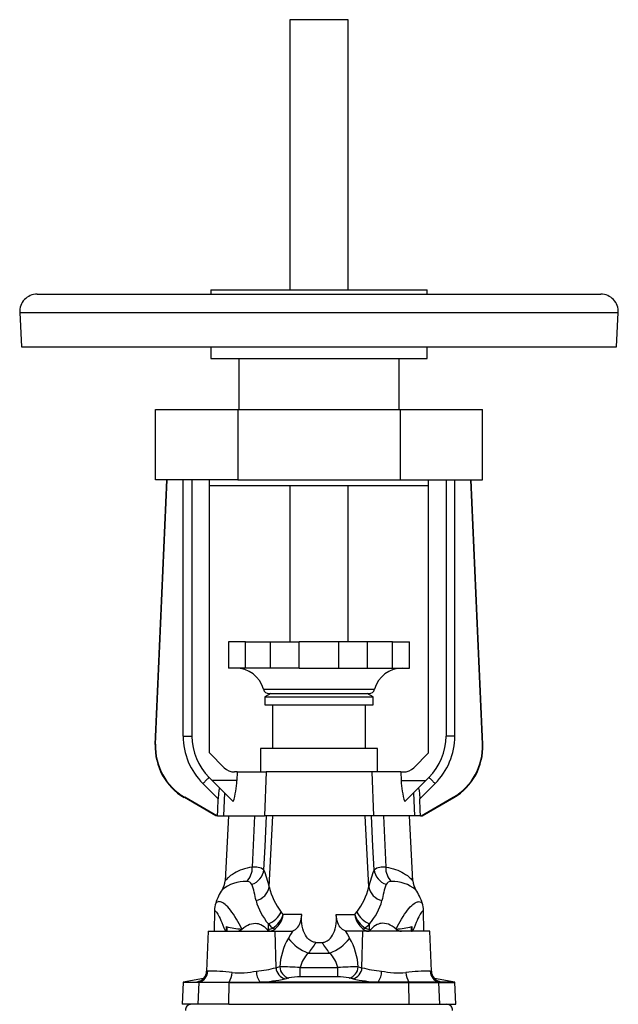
# Model space of a CAD drawing. Extents: x 64 to 704, y -57 to 800.
# Tile 3 of 4: x 64 to 269, y 463 to 800. Entities that reach past the tile are written whole.
import ezdxf

# ---------------------------------------------------------------- set-up
doc = ezdxf.new("R2010")
doc.units = 0
doc.layers.get('0').update_dxf_attribs({"linetype": 'CONTINUOUS'})

msp = doc.modelspace()

# ---------------------------------------------------------------- linework, layer by layer
at = {"color": 7, "linetype": 'CONTINUOUS'}
for p, q in [((156.03, 800.21), (156.03, 707.81)), ((166.03, 800.21), (156.03, 800.21)), ((176.03, 800.21), (166.03, 800.21)), ((176.03, 707.81), (176.03, 800.21)), ((129.03, 707.81), (129.03, 706.31)), ((129.03, 707.81), (159.43, 707.81)), ((159.43, 707.81), (203.03, 707.81)), ((203.03, 706.31), (203.03, 707.81)), ((69.53, 706.31), (262.53, 706.31)), ((63.54, 700), (64.16, 688.31)), ((63.54, 700), (268.53, 700)), ((267.91, 688.31), (268.53, 700)), ((64.16, 688.31), (267.91, 688.31)), ((129.03, 688.31), (129.03, 684.31)), ((203.03, 684.31), (203.03, 688.31)), ((129.03, 684.31), (159.43, 684.31)), ((138.53, 684.31), (138.53, 666.81)), ((159.43, 684.31), (203.03, 684.31)), ((193.53, 666.81), (193.53, 684.31)), ((110.03, 642.81), (110.03, 666.81)), ((110.03, 666.81), (138.28, 666.81)), ((138.28, 666.81), (138.28, 642.81)), ((138.28, 666.81), (193.79, 666.81)), ((193.79, 666.81), (193.79, 642.81)), ((193.79, 666.81), (222.03, 666.81)), ((222.03, 642.81), (222.03, 666.81)), ((109.94, 552.25), (113.9, 642.81)), ((138.28, 642.81), (110.03, 642.81)), ((110.08, 552.33), (114.03, 642.81)), ((119.53, 555.11), (119.53, 642.81)), ((122.53, 642.81), (122.53, 555.11)), ((128.53, 549.31), (128.53, 642.81)), ((128.53, 640.81), (203.53, 640.81)), ((138.28, 642.81), (193.79, 642.81)), ((156.03, 640.81), (156.03, 587.37)), ((176.03, 587.37), (176.03, 640.81)), ((193.79, 642.81), (222.03, 642.81)), ((203.53, 549.31), (203.53, 642.81)), ((209.53, 642.81), (209.53, 555.11)), ((212.53, 555.11), (212.53, 642.81)), ((221.99, 552.33), (218.03, 642.81)), ((222.13, 552.25), (218.17, 642.81)), ((135.03, 587.37), (135.03, 578.37)), ((140.87, 587.37), (135.03, 587.37)), ((140.87, 578.37), (140.87, 587.37)), ((140.87, 587.37), (149.42, 587.37)), ((149.42, 587.37), (159.28, 587.37)), ((149.42, 578.37), (149.42, 587.37)), ((159.28, 578.37), (159.28, 587.37)), ((172.78, 587.37), (159.28, 587.37)), ((172.78, 578.37), (172.78, 587.37)), ((182.65, 587.37), (172.78, 587.37)), ((191.2, 587.37), (182.65, 587.37)), ((182.65, 578.37), (182.65, 587.37)), ((191.2, 578.37), (191.2, 587.37)), ((191.2, 587.37), (197.03, 587.37)), ((197.03, 578.37), (197.03, 587.37)), ((140.87, 578.37), (135.03, 578.37)), ((149.42, 578.37), (140.87, 578.37)), ((159.28, 578.37), (149.42, 578.37)), ((159.28, 578.37), (172.78, 578.37)), ((172.78, 578.37), (182.65, 578.37)), ((182.65, 578.37), (191.2, 578.37)), ((191.2, 578.37), (197.03, 578.37)), ((147.03, 571.11), (185.03, 571.11)), ((149.49, 569.65), (147.53, 568.52)), ((148.96, 569.65), (183.11, 569.65)), ((184.53, 568.52), (182.58, 569.65)), ((147.53, 568.52), (147.53, 565.81)), ((147.53, 568.52), (184.53, 568.52)), ((184.53, 565.81), (184.53, 568.52)), ((147.53, 565.81), (184.53, 565.81)), ((150.08, 565.81), (150.08, 550.81)), ((181.98, 550.81), (181.98, 565.81)), ((119.53, 555.11), (122.53, 555.11)), ((212.53, 555.11), (209.53, 555.11)), ((109.94, 552.25), (110.08, 552.33)), ((133.57, 544.28), (128.53, 549.31)), ((146.03, 550.81), (146.03, 542.81)), ((186.03, 550.81), (146.03, 550.81)), ((186.03, 542.81), (186.03, 550.81)), ((198.5, 544.28), (203.53, 549.31)), ((222.13, 552.25), (221.99, 552.33)), ((138.05, 542.81), (137.11, 542.81)), ((138.05, 542.81), (137.92, 539.87)), ((138.05, 542.81), (147.97, 542.81)), ((147.97, 542.81), (147.35, 527.81)), ((184.1, 542.81), (147.97, 542.81)), ((194.02, 542.81), (184.1, 542.81)), ((184.1, 542.81), (184.72, 527.81)), ((194.02, 542.81), (194.15, 539.87)), ((194.02, 542.81), (194.96, 542.81)), ((128.39, 540.97), (129.49, 539.87)), ((137.92, 539.87), (129.49, 539.87)), ((194.15, 539.87), (202.58, 539.87)), ((203.68, 540.97), (202.58, 539.87)), ((131.52, 533.6), (126.27, 538.85)), ((133.66, 535.7), (133.34, 527.81)), ((198.41, 535.7), (198.73, 527.81)), ((200.55, 533.6), (205.8, 538.85)), ((120.06, 534.15), (119.92, 534.07)), ((130.76, 527.81), (119.92, 534.07)), ((131.03, 527.81), (120.06, 534.15)), ((201.03, 527.81), (212.01, 534.15)), ((201.31, 527.81), (212.15, 534.07)), ((212.01, 534.15), (212.15, 534.07)), ((131.03, 527.81), (130.76, 527.81)), ((131.26, 527.81), (131.03, 527.81)), ((131.26, 527.81), (133.34, 527.81)), ((133.34, 527.81), (147.35, 527.81)), ((135.03, 527.81), (133.87, 505.52)), ((143.97, 527.81), (143.18, 510.21)), ((184.72, 527.81), (147.35, 527.81)), ((149.02, 503.47), (150.28, 527.81)), ((183.05, 503.47), (181.79, 527.81)), ((198.73, 527.81), (184.72, 527.81)), ((188.1, 527.81), (188.89, 510.21)), ((198.2, 505.52), (197.03, 527.81)), ((200.81, 527.81), (198.73, 527.81)), ((200.81, 527.81), (201.03, 527.81)), ((201.03, 527.81), (201.31, 527.81)), ((130.25, 495.43), (130.12, 488.31)), ((201.95, 488.31), (201.82, 495.43)), ((153.75, 494), (153.11, 494.9)), ((160.11, 494), (153.75, 494)), ((171.96, 494), (178.32, 494)), ((178.32, 494), (178.96, 494.9)), ((139.65, 489.08), (139.6, 489.03)), ((148.73, 488.93), (148.25, 488.9)), ((148.73, 488.93), (148.73, 490.81)), ((183.33, 488.93), (183.33, 490.81)), ((183.33, 488.93), (183.82, 488.9)), ((192.42, 489.08), (192.47, 489.03)), ((128.03, 488.31), (127.56, 474.66)), ((128.03, 488.31), (150.99, 488.31)), ((148.91, 488.39), (149, 488.38)), ((150.99, 488.31), (156.21, 488.31)), ((151.33, 475.83), (150.99, 488.31)), ((181.08, 488.31), (175.86, 488.31)), ((180.74, 475.83), (181.08, 488.31)), ((204.03, 488.31), (181.08, 488.31)), ((183.16, 488.39), (183.07, 488.38)), ((204.51, 474.66), (204.03, 488.31)), ((162.43, 480.83), (169.64, 480.83)), ((152.59, 476.11), (151.33, 475.83)), ((179.48, 476.11), (180.74, 475.83)), ((126.51, 472.11), (119.53, 470.88)), ((154.44, 472.03), (155.7, 472.32)), ((177.63, 472.03), (176.37, 472.32)), ((212.53, 470.88), (205.56, 472.11)), ((119.53, 470.81), (119.14, 463.31)), ((119.53, 470.88), (119.53, 470.81)), ((119.53, 470.88), (124.26, 470.88)), ((125.02, 470.81), (119.53, 470.81)), ((124.26, 470.88), (125.02, 470.88)), ((124.64, 463.31), (125.02, 470.81)), ((125.02, 470.88), (135.24, 470.88)), ((125.02, 470.88), (125.02, 470.81)), ((135.24, 470.81), (125.02, 470.81)), ((135.16, 463.31), (135.24, 470.81)), ((135.24, 470.88), (145.8, 470.88)), ((135.24, 470.88), (135.24, 470.81)), ((135.24, 470.81), (196.83, 470.81)), ((186.27, 470.88), (145.8, 470.88)), ((196.83, 470.88), (186.27, 470.88)), ((207.04, 470.88), (196.83, 470.88)), ((196.83, 470.88), (196.83, 470.81)), ((196.83, 470.81), (207.04, 470.81)), ((196.91, 463.31), (196.83, 470.81)), ((207.81, 470.88), (207.04, 470.88)), ((207.04, 470.88), (207.04, 470.81)), ((207.04, 470.81), (212.53, 470.81)), ((207.43, 463.31), (207.04, 470.81)), ((212.53, 470.88), (207.81, 470.88)), ((212.53, 470.81), (212.53, 470.88)), ((212.93, 463.31), (212.53, 470.81)), ((124.64, 463.31), (119.14, 463.31)), ((135.16, 463.31), (124.64, 463.31)), ((135.16, 463.31), (196.91, 463.31)), ((196.91, 463.31), (207.43, 463.31)), ((207.43, 463.31), (212.93, 463.31))]:
    msp.add_line(p, q, dxfattribs=at)
for points in [[(126.27, 538.85), (126.48, 539.06), (126.69, 539.26), (126.89, 539.46), (127.08, 539.66), (127.27, 539.85), (127.45, 540.03), (127.62, 540.19), (127.77, 540.35), (127.91, 540.49), (128.04, 540.61), (128.14, 540.72), (128.23, 540.81), (128.3, 540.88), (128.35, 540.93), (128.38, 540.96), (128.39, 540.97)], [(129.49, 539.87), (130, 539.36), (130.52, 538.85), (131.03, 538.34), (131.54, 537.83), (132.04, 537.32), (132.54, 536.82), (133.03, 536.33), (133.52, 535.84), (134, 535.36), (134.48, 534.89), (134.94, 534.42), (135.39, 533.97), (135.84, 533.53), (136.27, 533.1), (136.69, 532.68)], [(202.58, 539.87), (202.07, 539.36), (201.55, 538.85), (201.04, 538.34), (200.53, 537.83), (200.03, 537.32), (199.53, 536.82), (199.04, 536.33), (198.55, 535.84), (198.07, 535.36), (197.59, 534.89), (197.13, 534.42), (196.68, 533.97), (196.23, 533.53), (195.8, 533.1), (195.38, 532.68)], [(205.8, 538.85), (205.59, 539.06), (205.38, 539.26), (205.18, 539.46), (204.99, 539.66), (204.8, 539.85), (204.62, 540.03), (204.45, 540.19), (204.3, 540.35), (204.16, 540.49), (204.03, 540.61), (203.93, 540.72), (203.84, 540.81), (203.77, 540.88), (203.72, 540.93), (203.69, 540.96), (203.68, 540.97)], [(132.16, 537.2), (132.09, 537.24), (132.02, 537.22), (131.96, 537.14), (131.9, 536.99), (131.84, 536.8), (131.79, 536.57), (131.72, 536.17), (131.67, 535.72), (131.62, 535.27), (131.59, 534.8), (131.56, 534.32), (131.52, 533.6)], [(199.91, 537.2), (199.98, 537.24), (200.05, 537.22), (200.11, 537.14), (200.17, 536.99), (200.23, 536.8), (200.28, 536.57), (200.35, 536.17), (200.4, 535.72), (200.44, 535.27), (200.48, 534.8), (200.51, 534.32), (200.55, 533.6)], [(131.26, 527.81), (131.35, 529.74), (131.52, 533.6)], [(200.81, 527.81), (200.72, 529.74), (200.55, 533.6)], [(147.16, 509.33), (147.55, 517.28), (148.06, 527.81)], [(184.91, 509.33), (184.52, 517.28), (184.01, 527.81)], [(143.18, 510.21), (142.27, 510.08), (141.4, 509.91), (140.58, 509.71), (139.8, 509.47), (139.04, 509.19), (138.33, 508.89), (137.67, 508.56), (137.06, 508.22), (136.38, 507.78), (135.78, 507.34), (135.25, 506.92), (134.9, 506.6), (134.6, 506.31), (134.35, 506.05), (134.15, 505.84), (133.99, 505.66), (133.9, 505.56), (133.87, 505.52), (133.87, 505.52)], [(188.89, 510.21), (189.8, 510.08), (190.67, 509.91), (191.49, 509.71), (192.27, 509.47), (193.03, 509.19), (193.74, 508.89), (194.4, 508.56), (195.01, 508.22), (195.69, 507.78), (196.29, 507.34), (196.82, 506.92), (197.17, 506.6), (197.47, 506.31), (197.72, 506.05), (197.92, 505.84), (198.04, 505.7), (198.13, 505.6), (198.19, 505.54), (198.2, 505.52), (198.2, 505.52)], [(130.25, 495.43), (130.25, 495.43), (130.27, 495.43), (130.33, 495.41), (130.44, 495.34), (130.59, 495.22), (130.75, 495.06), (130.93, 494.84), (131.14, 494.54), (131.37, 494.18), (131.63, 493.73), (131.89, 493.23), (132.17, 492.65), (132.47, 492), (132.79, 491.27), (133.14, 490.44), (133.49, 489.53), (133.87, 488.53), (133.94, 488.31)], [(139.65, 489.08), (139.18, 490), (138.71, 490.87), (138.25, 491.7), (137.79, 492.48), (137.26, 493.33), (136.73, 494.12), (136.22, 494.84), (135.72, 495.49), (135.24, 496.08), (134.76, 496.61), (134.3, 497.07), (133.86, 497.46), (133.44, 497.78), (133.05, 498.04), (132.69, 498.22), (132.36, 498.35), (132.05, 498.42), (131.77, 498.45), (131.45, 498.41), (131.17, 498.31), (130.95, 498.18), (130.83, 498.08), (130.73, 497.99), (130.68, 497.92), (130.66, 497.9), (130.66, 497.9)], [(192.42, 489.08), (192.89, 490), (193.36, 490.87), (193.82, 491.7), (194.28, 492.48), (194.81, 493.33), (195.34, 494.12), (195.85, 494.84), (196.35, 495.49), (196.83, 496.08), (197.31, 496.61), (197.77, 497.07), (198.21, 497.46), (198.63, 497.78), (199.02, 498.04), (199.38, 498.22), (199.71, 498.35), (200.02, 498.42), (200.3, 498.45), (200.62, 498.41), (200.9, 498.31), (201.12, 498.18), (201.24, 498.08), (201.34, 497.99), (201.39, 497.92), (201.41, 497.9)], [(201.82, 495.43), (201.82, 495.43), (201.8, 495.43), (201.74, 495.41), (201.63, 495.34), (201.48, 495.22), (201.32, 495.06), (201.14, 494.84), (200.93, 494.54), (200.7, 494.18), (200.44, 493.73), (200.18, 493.23), (199.9, 492.65), (199.6, 492), (199.28, 491.27), (198.93, 490.44), (198.58, 489.53), (198.2, 488.53), (198.13, 488.31)], [(157.08, 488.46), (157.53, 488.65), (157.96, 488.91), (158.38, 489.25), (158.75, 489.66), (159.09, 490.14), (159.38, 490.67), (159.6, 491.23), (159.78, 491.82), (159.92, 492.45), (160.03, 493.21), (160.11, 494)], [(164.99, 484.47), (164.54, 484.53), (164.1, 484.63), (163.68, 484.78), (163.28, 484.98), (162.9, 485.22), (162.55, 485.49), (162.12, 485.93), (161.73, 486.41), (161.4, 486.93), (161.05, 487.61), (160.77, 488.31), (160.5, 489.18), (160.3, 490.06), (160.16, 490.97), (160.09, 491.88), (160.06, 492.79), (160.11, 494)], [(167.08, 484.47), (167.53, 484.53), (167.97, 484.63), (168.39, 484.78), (168.79, 484.98), (169.17, 485.22), (169.52, 485.49), (169.95, 485.93), (170.34, 486.41), (170.67, 486.93), (171.02, 487.61), (171.3, 488.31), (171.57, 489.18), (171.77, 490.06), (171.91, 490.97), (171.98, 491.88), (172.01, 492.79), (171.96, 494)], [(174.99, 488.46), (174.54, 488.65), (174.11, 488.91), (173.69, 489.25), (173.32, 489.66), (172.98, 490.14), (172.69, 490.67), (172.47, 491.23), (172.29, 491.82), (172.15, 492.45), (172.04, 493.21), (171.96, 494)], [(134.27, 489.92), (134.28, 489.91), (134.34, 489.76), (134.44, 489.43), (134.5, 489.12), (134.51, 488.83), (134.47, 488.58), (134.42, 488.47), (134.35, 488.39), (134.26, 488.33), (134.15, 488.31)], [(134.27, 489.92), (134.24, 489.13), (134.23, 488.33)], [(139.65, 489.08), (140.29, 489.61), (140.98, 490.08), (141.61, 490.42), (142.27, 490.7), (142.94, 490.9), (143.55, 491.01), (144.17, 491.04), (144.76, 491.01), (145.24, 490.92), (145.7, 490.79), (146.13, 490.63), (146.73, 490.31), (147.26, 489.92), (147.74, 489.49), (148.25, 488.9)], [(148.73, 490.81), (149.47, 490.1), (150.26, 489.41)], [(183.33, 490.81), (182.6, 490.1), (181.81, 489.41)], [(192.42, 489.08), (191.78, 489.61), (191.09, 490.08), (190.46, 490.42), (189.8, 490.7), (189.13, 490.9), (188.52, 491.01), (187.9, 491.04), (187.31, 491.01), (186.83, 490.92), (186.37, 490.79), (185.94, 490.63), (185.34, 490.31), (184.8, 489.92), (184.33, 489.49), (183.82, 488.9)], [(197.8, 489.92), (197.79, 489.91), (197.73, 489.76), (197.63, 489.43), (197.57, 489.12), (197.56, 488.83), (197.6, 488.58), (197.65, 488.47), (197.72, 488.39), (197.81, 488.33), (197.92, 488.31)], [(197.8, 489.92), (197.83, 489.13), (197.84, 488.33)], [(157.08, 488.46), (156.3, 487.21), (155.54, 485.93)], [(156.21, 488.31), (156.65, 488.35), (157.08, 488.46)], [(175.86, 488.31), (175.42, 488.35), (174.99, 488.46)], [(174.99, 488.46), (175.77, 487.21), (176.53, 485.93)], [(159.59, 475.87), (166.03, 475.89), (169.33, 475.88), (172.48, 475.87)], [(159.62, 472.69), (159.62, 472.76), (159.61, 472.86), (159.61, 473), (159.61, 473.15), (159.61, 473.34), (159.61, 473.54), (159.6, 473.78), (159.6, 474.03), (159.6, 474.3), (159.6, 474.59), (159.59, 474.89), (159.59, 475.21), (159.59, 475.53), (159.59, 475.87)], [(172.45, 472.69), (172.45, 472.76), (172.46, 472.86), (172.46, 473), (172.46, 473.15), (172.46, 473.34), (172.46, 473.54), (172.47, 473.78), (172.47, 474.03), (172.47, 474.3), (172.47, 474.59), (172.48, 474.89), (172.48, 475.21), (172.48, 475.53), (172.48, 475.87)], [(126.48, 472.08), (126.59, 472.19), (126.6, 472.21)], [(127.93, 474.62), (127.77, 474.61), (127.65, 474.61), (127.58, 474.63), (127.56, 474.66), (127.56, 474.66)], [(172.45, 472.69), (169.31, 472.71), (166.03, 472.71), (159.62, 472.69)], [(204.14, 474.62), (204.3, 474.61), (204.42, 474.61), (204.49, 474.63), (204.51, 474.66), (204.51, 474.66)], [(205.59, 472.08), (205.48, 472.19), (205.47, 472.21)], [(206.99, 471.14), (207, 471.13), (206.98, 471.14), (206.95, 471.15), (206.9, 471.17), (206.84, 471.2), (206.76, 471.23), (206.67, 471.27), (206.57, 471.32), (206.46, 471.39), (206.34, 471.46), (206.2, 471.55), (206.04, 471.67), (205.88, 471.8), (205.71, 471.96), (205.59, 472.08)]]:
    msp.add_lwpolyline(points, dxfattribs=at)
for centre, radius, start, end in [((69.53, 700.31), 6, 90, 183), ((262.53, 700.31), 6, 357, 90), ((137.42, 568.37), 10, 15.8563, 90), ((194.65, 568.37), 10, 90, 164.1437), ((148.96, 571.65), 2, 195.8563, 270), ((183.11, 571.65), 2, 270, 344.1437), ((142.53, 555.11), 23, 180, 225), ((142.53, 555.11), 20, 180, 225), ((189.53, 555.11), 20, 315, 0), ((189.53, 555.11), 23, 315, 0), ((129.91, 551.38), 19.99, 177.497, 240.003), ((130.05, 551.46), 19.99, 177.497, 240.003), ((202.02, 551.46), 19.99, 299.997, 2.503), ((202.16, 551.38), 19.99, 299.997, 2.503), ((137.11, 547.81), 5, 225.0004, 269.9999), ((194.96, 547.81), 5, 270.0001, 314.9996), ((110.6, 540.86), 27.34, 342.5822, 357.9256), ((221.47, 540.86), 27.34, 182.0744, 197.4178), ((136.93, 509.85), 6.25, 313.6437, 3.3479), ((141.11, 510.15), 6.1, 288.5606, 352.2917), ((144.1, 504.93), 5.36, 55.1874, 99.9295), ((112.12, 494.97), 37.87, 12.9792, 22.2981), ((219.95, 494.97), 37.87, 157.7019, 167.0208), ((187.97, 504.93), 5.36, 80.0705, 124.8126), ((190.96, 510.15), 6.1, 187.7083, 251.4394), ((195.14, 509.85), 6.25, 176.6521, 226.3563), ((127.92, 505.81), 5.95, 326.4568, 357.1656), ((204.17, 505.82), 5.97, 182.9363, 213.5245), ((148.73, 492.05), 19, 146.5543, 162.0808), ((140.81, 492.7), 12.63, 88.0316, 128.9297), ((141.52, 503.65), 1.69, 24.9076, 99.1958), ((102.11, 490.92), 43.09, 10.6032, 18.1861), ((143.17, 504.68), 5.98, 282.5788, 348.3164), ((169.98, 508.19), 21.48, 192.6993, 218.2415), ((162.09, 508.19), 21.48, 321.7585, 347.3007), ((188.9, 504.68), 5.98, 191.6836, 257.4212), ((229.96, 490.92), 43.09, 161.8139, 169.3968), ((190.55, 503.65), 1.69, 80.8042, 155.0924), ((191.25, 492.7), 12.63, 51.0703, 91.9684), ((183.33, 492.05), 19, 17.9192, 33.4457), ((163.52, 503.81), 19.69, 194.6088, 221.3218), ((168.54, 503.81), 19.69, 318.6782, 345.3912), ((138.28, 495.36), 8.03, 161.5404, 179.4577), ((193.84, 495.37), 7.98, 0.4497, 18.4686), ((144.95, 499.23), 9.23, 294.175, 331.9938), ((145.2, 496.89), 9.03, 304.0572, 341.3337), ((146.18, 495.06), 7.65, 308.8213, 352.0162), ((185.89, 495.06), 7.65, 187.9838, 231.1787), ((186.87, 496.89), 9.03, 198.6663, 235.9428), ((187.12, 499.23), 9.23, 208.0062, 245.825), ((141.9, 519.37), 30.42, 255.4781, 265.6542), ((137.74, 491.05), 2.74, 271.6085, 312.5627), ((149.37, 489.66), 1.35, 214.3603, 249.8951), ((148.51, 492.31), 3.38, 273.8211, 301.0685), ((150.6, 489.23), 1.89, 189.0369, 206.2478), ((148.52, 492.71), 4.36, 276.3051, 304.1613), ((151.22, 490.66), 1.58, 232.5416, 261.1411), ((180.85, 490.66), 1.58, 278.8589, 307.4584), ((183.55, 492.71), 4.36, 235.8387, 263.6949), ((183.56, 492.31), 3.38, 238.9315, 266.1789), ((181.47, 489.23), 1.89, 333.7522, 350.9631), ((182.7, 489.66), 1.35, 290.1049, 325.6397), ((190.17, 519.37), 30.42, 274.3458, 284.5219), ((194.33, 491.05), 2.74, 227.4373, 268.3915), ((151.37, 512.87), 24.61, 264.4906, 266.2767), ((175.03, 474.73), 22.48, 150.1161, 176.4804), ((167.58, 494.99), 15.07, 216.9239, 249.9889), ((164.49, 494.99), 15.07, 290.0111, 323.0761), ((157.04, 474.73), 22.48, 3.5196, 29.8839), ((180.7, 512.87), 24.61, 273.7233, 275.5094), ((220.99, 442.35), 70.07, 143.0551, 146.6957), ((166.03, 499.11), 14.68, 265.9094, 274.0906), ((111.08, 442.35), 70.07, 33.3043, 36.9449), ((169, 473.77), 9.64, 132.9522, 167.422), ((163.07, 473.77), 9.64, 12.578, 47.0478), ((141.82, 511.19), 36.61, 274.4185, 285.0583), ((155.44, 476.03), 4.12, 182.7683, 255.9535), ((153.11, 390.82), 85.3, 85.6432, 90.3463), ((156.71, 476.31), 4.12, 182.7422, 255.8828), ((178.96, 390.82), 85.3, 89.6537, 94.3568), ((175.36, 476.31), 4.12, 284.1172, 357.2578), ((176.63, 476.03), 4.12, 284.0465, 357.2317), ((190.25, 511.19), 36.61, 254.9417, 265.5815), ((123.58, 474.82), 3.99, 279.8083, 316.6952), ((123.97, 474.7), 3.96, 285.5051, 358.7786), ((123.86, 474.46), 3.54, 290.0785, 317.7438), ((123.65, 474.78), 3.9, 318.8574, 358.3744), ((129.56, 423.97), 50.68, 82.4127, 91.8481), ((128.86, 474.65), 7.4, 329.4299, 356.5203), ((138.78, 503.23), 29.14, 265.0187, 281.5876), ((150.64, 474.44), 6.01, 177.6534, 216.2803), ((142.01, 532.5), 61.74, 273.5116, 281.6153), ((159.55, 452.54), 20.15, 89.8252, 101.0258), ((172.51, 452.54), 20.15, 78.9742, 90.1748), ((190.06, 532.5), 61.74, 258.3847, 266.4884), ((181.43, 474.44), 6.01, 323.7197, 2.3466), ((193.29, 503.23), 29.14, 258.4124, 274.9813), ((202.51, 423.97), 50.68, 88.1519, 97.5873), ((203.21, 474.65), 7.4, 183.4797, 210.5701), ((208.1, 474.7), 3.96, 181.2214, 254.4949), ((208.41, 474.77), 3.9, 181.5886, 221.1688), ((208.49, 474.82), 3.99, 223.2781, 260.1917), ((125.9, 467.38), 3.87, 100.2174, 115.1923), ((206.17, 467.38), 3.87, 64.8082, 79.7842), ((122.28, 461.31), 2, 90, 183), ((209.79, 461.31), 2, 357, 90)]:
    msp.add_arc(centre, radius, start, end, dxfattribs=at)

doc.saveas('drawing.dxf')
